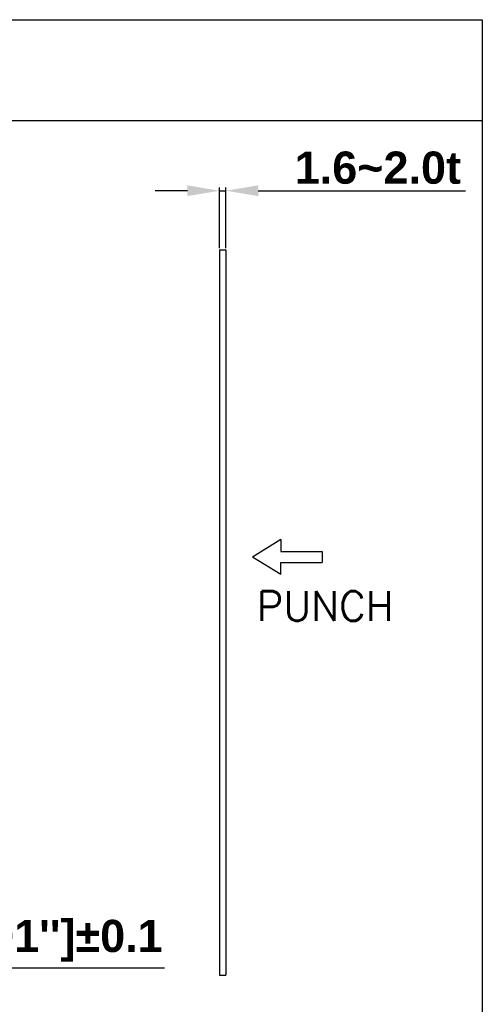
# Model space of a CAD drawing. Header units: millimetres. Extents: x 0 to 996, y 0 to 704.
# Tile 10 of 12: x 496 to 611, y 142 to 386. Entities that reach past the tile are written whole.
import ezdxf

# ---------------------------------------------------------------- set-up
doc = ezdxf.new("R2010")
doc.units = ezdxf.units.MM
doc.header["$LTSCALE"] = 0.3
for name, color, linetype, lineweight in [('AM_0', 7, 'Continuous', 30), ('AM_5_Dimension', 6, 'Continuous', 15), ('AM_6_Text', 7, 'Continuous', 20)]:
    doc.layers.add(name, color=color, linetype=linetype, lineweight=lineweight)
doc.styles.add('AR', font='arialbd.ttf')
doc.styles.add('WHGTXT', font='simplex', dxfattribs={"bigfont": 'whgtxt'})
doc.dimstyles.new("B's_st.$0", dxfattribs={"dimtxt": 2.5, "dimasz": 2.5, "dimexe": 1, "dimexo": 0.5, "dimgap": 0.9, "dimtad": 1, "dimzin": 9, "dimdsep": 46, "dimtxsty": 'WHGTXT', "dimcen": 0, "dimclrd": 256, "dimclre": 256, "dimclrt": 256, "dimadec": 1, "dimazin": 2, "dimtp": 0.01, "dimtm": 0.01, "dimtfac": 1, "dimtmove": 0, "dimatfit": 3, "dimfxl": 1, "dimtolj": 1, "dimarcsym": 0})

# ---------------------------------------------------------------- blocks, each defined once
blk = doc.blocks.new('*D11')
at = {"layer": 'AM_5_Dimension', "linetype": 'ByBlock', "lineweight": -2, "transparency": 16777216}
for p, q in [((333.78, 169.04), (333.78, 149.85)), ((410.18, 169.04), (410.18, 149.85)), ((341.78, 150.65), (402.18, 150.65)), ((410.18, 150.65), (531.78, 150.65))]:
    blk.add_line(p, q, dxfattribs=at)
at = {"layer": 'AM_5_Dimension', "transparency": 16777216}
for points in [[(341.78, 151.98), (341.78, 149.32), (333.78, 150.65)], [(402.18, 151.98), (402.18, 149.32), (410.18, 150.65)]]:
    blk.add_solid(points, dxfattribs=at)
at = {"layer": 'DEFPOINTS', "color": 0, "transparency": 16777216}
for p in [(333.78, 169.44), (410.18, 169.44), (333.78, 150.65)]:
    blk.add_point(p, dxfattribs=at)
at = {"layer": 'AM_5_Dimension', "transparency": 16777216, "insert": (490.81, 157.39), "char_height": 8, "attachment_point": 5, "style": 'AR'}
blk.add_mtext("\\A1;76.4 [3.01'']%%P0.1", dxfattribs=at)
blk = doc.blocks.new('*D12')
at = {"layer": 'AM_5_Dimension', "linetype": 'ByBlock', "lineweight": -2, "transparency": 16777216}
for p, q in [((537.46, 343.86), (529.46, 343.86)), ((545.46, 329.6), (545.46, 344.66)), ((545.46, 343.86), (547.06, 343.86)), ((547.06, 329.6), (547.06, 344.66)), ((555.06, 343.86), (606.56, 343.86))]:
    blk.add_line(p, q, dxfattribs=at)
at = {"layer": 'AM_5_Dimension', "transparency": 16777216}
for points in [[(537.46, 345.2), (537.46, 342.53), (545.46, 343.86)], [(555.06, 345.2), (555.06, 342.53), (547.06, 343.86)]]:
    blk.add_solid(points, dxfattribs=at)
at = {"layer": 'DEFPOINTS', "color": 0, "transparency": 16777216}
for p in [(547.06, 343.86), (545.46, 329.2), (547.06, 329.2)]:
    blk.add_point(p, dxfattribs=at)
at = {"layer": 'AM_5_Dimension', "transparency": 16777216, "insert": (584.81, 349.55), "char_height": 8, "attachment_point": 5, "style": 'AR'}
blk.add_mtext('\\A1;1.6~2.0t', dxfattribs=at)

msp = doc.modelspace()

# ---------------------------------------------------------------- linework, layer by layer
msp.add_line((610.77, 386.39), (610.77, 125.7))
at = {"layer": 'AM_0'}
for p, q in [((290.03, 386.39), (610.77, 386.39)), ((290.03, 361.34), (610.77, 361.34)), ((545.46, 329.2), (547.06, 329.2)), ((545.46, 329.2), (545.46, 148.86)), ((547.06, 329.2), (547.06, 148.86)), ((570.97, 254.17), (570.97, 251.44)), ((545.46, 148.86), (547.06, 148.86))]:
    msp.add_line(p, q, dxfattribs=at)
for points in [[(560.66, 257.17), (553.67, 252.8)], [(560.66, 257.17), (560.66, 254.17), (570.97, 254.17)], [(560.66, 248.44), (553.67, 252.8)], [(560.66, 248.44), (560.66, 251.44), (570.97, 251.44)]]:
    msp.add_lwpolyline(points, dxfattribs=at)

# ---------------------------------------------------------------- texts
at = {"layer": 'AM_6_Text', "style": 'WHGTXT'}
msp.add_text('PUNCH', height=7.362, dxfattribs=at).set_placement((554.67, 236.92))

# ---------------------------------------------------------------- dimensions: what is measured, and where the dimension line sits
at = {"layer": 'AM_5_Dimension'}
dim = msp.add_linear_dim(base=(547.06, 343.86), p1=(545.46, 329.2), p2=(547.06, 329.2), text='1.6~2.0t', dimstyle="B's_st.$0", override={"dimscale": 0.8, "dimtxt": 10, "dimasz": 10, "dimgap": 2, "dimdec": 1, "dimtxsty": 'AR', "dimtdec": 1, "dimarcsym": 1}, dxfattribs=at)
dim.commit()
dim.dimension.update_dxf_attribs({"geometry": '*D12', "text_midpoint": (584.81, 349.55)})
dim = msp.add_linear_dim(base=(333.78, 150.65), p1=(410.18, 169.44), p2=(333.78, 169.44), text='<>%%P0.1', dimstyle="B's_st.$0", override={"dimscale": 0.8, "dimtxt": 10, "dimasz": 10, "dimgap": 2, "dimdec": 1, "dimtxsty": 'AR', "dimtdec": 1, "dimarcsym": 1}, dxfattribs=at)
dim.commit()
dim.dimension.update_dxf_attribs({"geometry": '*D11', "text_midpoint": (490.81, 150.65), "dimtype": 160})

doc.saveas('drawing.dxf')
